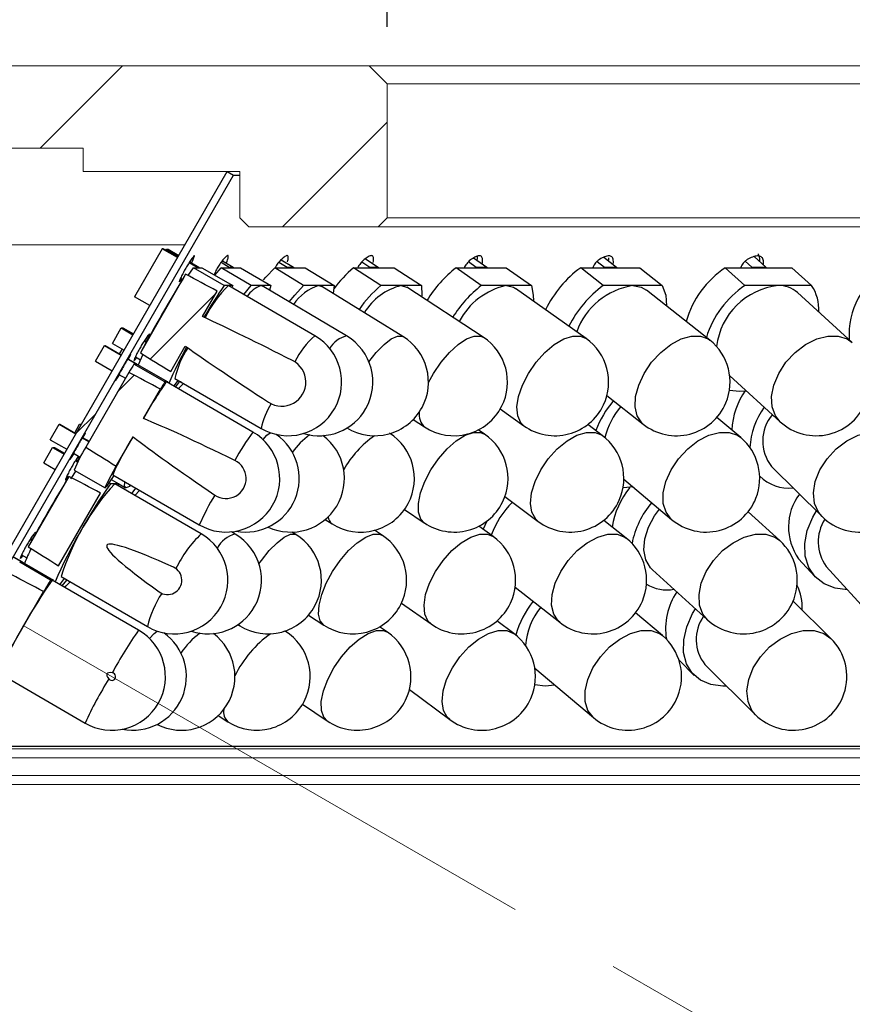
# Model space of a CAD drawing. Header units: millimetres. Extents: x -201 to 202, y 143 to 428.
# Tile 6 of 19: x 61 to 73, y 314 to 328. Entities that reach past the tile are written whole.
import ezdxf

# ---------------------------------------------------------------- set-up
doc = ezdxf.new("R2010")
doc.units = ezdxf.units.MM
doc.header["$LTSCALE"] = 0.25
doc.linetypes.add('CENTER', pattern=[50.8, 31.75, -6.35, 6.35, -6.35])
for name, color, linetype, lineweight in [('BASE', 7, 'Continuous', 20), ('CENTER', 1, 'CENTER', 9), ('COVER', 7, 'Continuous', 20), ('DIMENSION', 6, 'Continuous', 9)]:
    doc.layers.add(name, color=color, linetype=linetype, lineweight=lineweight)
doc.layers.add('PCB ASSY', color=7, linetype='Continuous')
doc.styles.add('VS Standard', font='msgothic.ttc', dxfattribs={"height": 3})
doc.dimstyles.new('VS Standard x0.5', dxfattribs={"dimtxt": 3, "dimasz": 3, "dimexe": 0.5, "dimexo": 0.8, "dimgap": 0.5, "dimtad": 3, "dimlfac": 2, "dimrnd": 0.0001, "dimzin": 9, "dimdsep": 46, "dimtxsty": 'VS Standard', "dimcen": 0, "dimaunit": 1, "dimadec": 0, "dimazin": 2, "dimtfac": 1, "dimtmove": 0, "dimatfit": 3, "dimfxl": 1, "dimtolj": 1, "dimtzin": 0, "dimarcsym": 0})
pattern_1 = [(45, (-141.3893, 164.1277), (-2.245064, 2.245064), [])]

# ---------------------------------------------------------------- blocks, each defined once
blk = doc.blocks.new('*D324')
at = {"layer": 'Defpoints', "color": 0}
for p in [(115.067, 346.794), (55.067, 327.22), (115.067, 327.22)]:
    blk.add_point(p, dxfattribs=at)
at = {"layer": 'DIMENSION', "color": 0, "lineweight": -2}
for p, q in [((55.067, 328.02), (55.067, 347.294)), ((115.067, 328.02), (115.067, 347.294)), ((58.067, 346.794), (112.067, 346.794))]:
    blk.add_line(p, q, dxfattribs=at)
at = {"layer": 'DIMENSION', "color": 0}
for points in [[(58.067, 347.294), (58.067, 346.294), (55.067, 346.794)], [(112.067, 346.294), (112.067, 347.294), (115.067, 346.794)]]:
    blk.add_solid(points, dxfattribs=at)
at = {"layer": 'DIMENSION', "color": 0, "insert": (85.067, 349.039), "char_height": 3, "attachment_point": 5, "style": 'VS Standard'}
blk.add_mtext('\\A1;φ\\A1;120', dxfattribs=at)
blk = doc.blocks.new('*D325')
at = {"layer": 'Defpoints', "color": 0}
for p in [(104.067, 337.375), (66.067, 327.22), (104.067, 327.22)]:
    blk.add_point(p, dxfattribs=at)
at = {"layer": 'DIMENSION', "color": 0, "lineweight": -2}
for p, q in [((66.067, 328.02), (66.067, 337.875)), ((104.067, 328.02), (104.067, 337.875)), ((69.067, 337.375), (101.067, 337.375))]:
    blk.add_line(p, q, dxfattribs=at)
at = {"layer": 'DIMENSION', "color": 0}
for points in [[(69.067, 337.875), (69.067, 336.875), (66.067, 337.375)], [(101.067, 336.875), (101.067, 337.875), (104.067, 337.375)]]:
    blk.add_solid(points, dxfattribs=at)
at = {"layer": 'DIMENSION', "color": 0, "insert": (85.067, 339.619), "char_height": 3, "attachment_point": 5, "style": 'VS Standard'}
blk.add_mtext('\\A1;φ\\A1;76', dxfattribs=at)
blk = doc.blocks.new('*D326')
at = {"layer": 'Defpoints', "color": 0}
for p in [(60.985, 319.642), (59.992, 317.42), (110.142, 317.42), (91.158, 307.833), (93.307, 300.97)]:
    blk.add_point(p, dxfattribs=at)
at = {"layer": 'DIMENSION', "color": 0, "lineweight": -2}
blk.add_arc((64.83, 317.42), 28.02, 336.1242, 353.8626, dxfattribs=at)
at = {"layer": 'DIMENSION', "color": 0}
for points in [[(93.188, 314.398), (92.19, 314.451), (92.849, 317.42)], [(90.006, 306.306), (90.897, 305.853), (89.092, 303.405)]]:
    blk.add_solid(points, dxfattribs=at)
at = {"layer": 'DIMENSION', "color": 0, "insert": (89.911, 310.697), "char_height": 3, "attachment_point": 5, "rotation": 74.9934, "style": 'VS Standard'}
blk.add_mtext('\\A1;30%%d', dxfattribs=at)
blk = doc.blocks.new('*D327')
at = {"layer": 'Defpoints', "color": 0}
for p in [(60.117, 317.545), (110.017, 317.545), (110.017, 296.291)]:
    blk.add_point(p, dxfattribs=at)
at = {"layer": 'DIMENSION', "color": 0, "lineweight": -2}
for p, q in [((60.117, 316.745), (60.117, 295.791)), ((110.017, 316.745), (110.017, 295.791)), ((63.117, 296.291), (107.017, 296.291))]:
    blk.add_line(p, q, dxfattribs=at)
at = {"layer": 'DIMENSION', "color": 0}
for points in [[(63.117, 296.791), (63.117, 295.791), (60.117, 296.291)], [(107.017, 295.791), (107.017, 296.791), (110.017, 296.291)]]:
    blk.add_solid(points, dxfattribs=at)
at = {"layer": 'DIMENSION', "color": 0, "insert": (85.067, 298.534), "char_height": 3, "attachment_point": 5, "style": 'VS Standard'}
blk.add_mtext('\\A1;φ\\A1;99.8', dxfattribs=at)
blk = doc.blocks.new('*D328')
at = {"layer": 'Defpoints', "color": 0}
for p in [(58.267, 317.67), (111.867, 317.67), (111.867, 286.714)]:
    blk.add_point(p, dxfattribs=at)
at = {"layer": 'DIMENSION', "color": 0, "lineweight": -2}
for p, q in [((58.267, 316.87), (58.267, 286.214)), ((111.867, 316.87), (111.867, 286.214)), ((61.267, 286.714), (108.867, 286.714))]:
    blk.add_line(p, q, dxfattribs=at)
at = {"layer": 'DIMENSION', "color": 0}
for points in [[(61.267, 287.214), (61.267, 286.214), (58.267, 286.714)], [(108.867, 286.214), (108.867, 287.214), (111.867, 286.714)]]:
    blk.add_solid(points, dxfattribs=at)
at = {"layer": 'DIMENSION', "color": 0, "insert": (85.067, 288.959), "char_height": 3, "attachment_point": 5, "style": 'VS Standard'}
blk.add_mtext('\\A1;φ\\A1;107.2', dxfattribs=at)

msp = doc.modelspace()

# ---------------------------------------------------------------- hatches: boundary and pattern name
at = {"layer": 'BASE'}
h = msp.add_hatch(dxfattribs=at)
h.set_pattern_fill('ANSI31', color=256, style=0)
h.set_pattern_definition(pattern_1)
h.paths.add_polyline_path([(55.3166, 327.4703), (55.0666, 327.2203), (55.0666, 326.1603), (55.1916, 326.0353), (56.0666, 326.0353), (56.0666, 324.9703), (56.9666, 324.9703), (56.9666, 326.7203), (58.1666, 326.7203), (58.1666, 324.9703), (60.0666, 324.9703), (60.0666, 326.3203), (61.8166, 326.3203), (61.8166, 325.9953), (64.0066, 325.9953), (64.0066, 325.3453), (64.1316, 325.2203), (65.9416, 325.2203), (66.0666, 325.3453), (66.0666, 327.2203), (65.8166, 327.4703)], flags=0)
at = {"layer": 'PCB ASSY'}
h = msp.add_hatch(dxfattribs=at)
h.set_pattern_fill('ANSI31', color=256, style=0)
h.set_pattern_definition(pattern_1)
h.paths.add_polyline_path([(63.83, 325.9953), (59.2166, 318.0047), (59.3032, 317.9547), (63.9166, 325.9453)], flags=0)
h = msp.add_hatch(dxfattribs=at)
h.set_pattern_fill('ANSI31', color=256, style=0)
h.set_pattern_definition(pattern_1)
edge = h.paths.add_edge_path(flags=0)
edge.add_ellipse((85.0666, 311.2229), major_axis=(-29.4131, 16.9908), ratio=0.0283356, start_angle=1.42037, end_angle=1.4849)
edge.add_line((63.0397, 323.1966), (63.244, 323.5504))
edge.add_ellipse((85.0666, 311.2229), major_axis=(-22.9193, 13.2396), ratio=0.0283356, start_angle=0.55136, end_angle=0.81379)
edge.add_arc((64.5939, 323.0491), 0.3366, 236.75146, 423.22196)
edge.add_ellipse((85.0666, 311.2229), major_axis=(-22.9193, 13.2396), ratio=0.0283356, start_angle=359.18621, end_angle=359.44864)
edge.add_line((63.4853, 323.968), (63.6896, 324.3218))
edge.add_ellipse((85.0666, 311.2229), major_axis=(-29.4131, 16.9908), ratio=0.0283356, start_angle=358.5151, end_angle=358.57963)
edge.add_line((63.2486, 324.5582), (62.6145, 323.4606))
h = msp.add_hatch(dxfattribs=at)
h.set_pattern_fill('ANSI31', color=256, style=0)
h.set_pattern_definition(pattern_1)
edge = h.paths.add_edge_path(flags=0)
edge.add_ellipse((85.0666, 309.4254), major_axis=(-29.4131, 16.9908), ratio=0.0283356, start_angle=1.30629, end_angle=1.36938)
edge.add_line((62.2746, 321.8746), (62.5121, 322.2857))
edge.add_ellipse((85.0666, 309.4254), major_axis=(-22.9193, 13.2396), ratio=0.0283356, start_angle=0.32196, end_angle=0.65187)
edge.add_arc((63.8149, 321.7016), 0.2802, 235.95019, 424.02324)
edge.add_ellipse((85.0666, 309.4254), major_axis=(-22.9193, 13.2396), ratio=0.0283356, start_angle=359.34813, end_angle=359.67804)
edge.add_line((62.658, 322.5384), (62.8955, 322.9495))
edge.add_ellipse((85.0666, 309.4254), major_axis=(-29.4131, 16.9908), ratio=0.0283356, start_angle=358.63062, end_angle=358.69371)
edge.add_line((62.4537, 323.1848), (61.8501, 322.1397))

# ---------------------------------------------------------------- linework, layer by layer
at = {"layer": 'BASE'}
for p, q in [((65.8166, 327.4703), (55.3166, 327.4703)), ((65.8166, 327.4703), (66.0666, 327.2203)), ((65.8166, 327.4703), (104.3166, 327.4703)), ((104.0666, 327.2203), (66.0666, 327.2203)), ((66.0666, 325.3453), (66.0666, 327.2203)), ((60.0666, 326.3203), (61.8166, 326.3203)), ((61.8166, 326.3203), (61.8166, 325.9953)), ((61.8166, 325.9953), (64.0066, 325.9953)), ((64.0066, 325.9953), (64.0066, 325.3453)), ((64.1316, 325.2203), (64.0066, 325.3453)), ((66.0666, 325.3453), (65.9416, 325.2203)), ((66.0666, 325.3453), (104.0666, 325.3453)), ((64.1316, 325.2203), (65.9416, 325.2203)), ((104.1916, 325.2203), (65.9416, 325.2203)), ((63.2382, 324.9703), (60.0666, 324.9703))]:
    msp.add_line(p, q, dxfattribs=at)
at = {"layer": 'CENTER'}
msp.add_line((60.9846, 319.6415), (93.3074, 300.9699), dxfattribs=at)
at = {"layer": 'COVER'}
for p, q in [((59.9916, 317.9203), (110.1416, 317.9203)), ((110.0166, 317.7953), (60.1166, 317.7953)), ((110.1416, 317.4203), (59.9916, 317.4203)), ((60.1166, 317.5453), (110.0166, 317.5453))]:
    msp.add_line(p, q, dxfattribs=at)
at = {"layer": 'PCB ASSY'}
for p, q in [((59.2166, 318.0047), (63.83, 325.9953)), ((63.83, 325.9953), (63.9166, 325.9453)), ((59.3032, 317.9547), (63.9166, 325.9453)), ((63.9166, 325.9453), (64.0066, 325.9453)), ((62.9213, 324.9129), (62.534, 324.2417)), ((63.1341, 324.79), (62.9213, 324.9129)), ((62.9352, 324.9129), (62.9213, 324.9129)), ((63.1375, 324.796), (62.9352, 324.9129)), ((62.9705, 324.8925), (62.979, 324.9073)), ((62.979, 324.9073), (63.1459, 324.8105)), ((62.979, 324.9073), (63.0035, 324.9073)), ((63.0035, 324.9073), (63.152, 324.8211)), ((63.2991, 324.7216), (63.4099, 324.6573)), ((63.3059, 324.7319), (63.4344, 324.6573)), ((63.3306, 324.7175), (63.347, 324.7508)), ((63.744, 324.7244), (63.8572, 324.6573)), ((63.7623, 324.7473), (63.914, 324.6573)), ((64.5535, 324.7276), (64.6674, 324.6573)), ((64.5872, 324.7611), (64.7555, 324.6573)), ((65.7145, 324.7307), (65.8266, 324.6573)), ((65.7648, 324.7749), (65.9445, 324.6573)), ((67.2072, 324.7339), (67.3151, 324.6573)), ((67.2777, 324.7873), (67.4607, 324.6573)), ((67.3308, 324.7635), (67.3309, 324.8106)), ((69.0057, 324.7376), (69.1072, 324.6573)), ((69.1016, 324.797), (69.2781, 324.6573)), ((69.1696, 324.7532), (69.1678, 324.7875)), ((71.0794, 324.742), (71.1724, 324.6573)), ((71.2048, 324.8038), (71.3657, 324.6573)), ((63.2829, 324.5399), (63.3581, 324.6487)), ((63.789, 324.3987), (63.3581, 324.6487)), ((63.3581, 324.6487), (63.405, 324.6487)), ((63.405, 324.6487), (63.4099, 324.6573)), ((63.405, 324.6487), (63.4295, 324.6487)), ((63.4099, 324.6573), (63.4344, 324.6573)), ((63.4344, 324.6573), (63.4295, 324.6487)), ((63.4295, 324.6487), (63.4763, 324.6487)), ((63.4763, 324.6487), (63.9073, 324.3987)), ((63.6566, 324.5441), (63.7438, 324.6487)), ((64.1655, 324.3987), (63.7438, 324.6487)), ((63.7438, 324.6487), (63.8524, 324.6487)), ((63.8524, 324.6487), (63.8572, 324.6573)), ((63.8524, 324.6487), (63.9091, 324.6487)), ((63.8572, 324.6573), (63.914, 324.6573)), ((63.914, 324.6573), (63.9091, 324.6487)), ((63.9091, 324.6487), (64.0177, 324.6487)), ((64.0177, 324.6487), (64.4394, 324.3987)), ((64.8995, 324.3987), (64.4943, 324.6487)), ((64.4943, 324.6487), (64.6627, 324.6487)), ((64.6627, 324.6487), (64.6674, 324.6573)), ((64.6627, 324.6487), (64.7508, 324.6487)), ((64.6674, 324.6573), (64.7555, 324.6573)), ((64.7555, 324.6573), (64.7508, 324.6487)), ((64.7508, 324.6487), (64.9193, 324.6487)), ((64.9193, 324.6487), (65.3245, 324.3987)), ((65.9787, 324.3987), (65.5968, 324.6487)), ((65.5968, 324.6487), (65.8222, 324.6487)), ((65.8222, 324.6487), (65.8266, 324.6573)), ((65.8222, 324.6487), (65.9401, 324.6487)), ((65.8266, 324.6573), (65.9445, 324.6573)), ((65.9445, 324.6573), (65.9401, 324.6487)), ((65.9401, 324.6487), (66.1655, 324.6487)), ((66.1655, 324.6487), (66.5474, 324.3987)), ((67.3844, 324.3987), (67.0324, 324.6487)), ((67.0324, 324.6487), (67.311, 324.6487)), ((67.311, 324.6487), (67.3151, 324.6573)), ((67.311, 324.6487), (67.4566, 324.6487)), ((67.3151, 324.6573), (67.4607, 324.6573)), ((67.4607, 324.6573), (67.4566, 324.6487)), ((67.4566, 324.6487), (67.7352, 324.6487)), ((67.7352, 324.6487), (68.0872, 324.3987)), ((69.0927, 324.3987), (68.7766, 324.6487)), ((68.7766, 324.6487), (69.1036, 324.6487)), ((69.1036, 324.6487), (69.1072, 324.6573)), ((69.1036, 324.6487), (69.2745, 324.6487)), ((69.1072, 324.6573), (69.2781, 324.6573)), ((69.2781, 324.6573), (69.2745, 324.6487)), ((69.2745, 324.6487), (69.6014, 324.6487)), ((69.6014, 324.6487), (69.9174, 324.3987)), ((71.0743, 324.3987), (70.7996, 324.6487)), ((70.7996, 324.6487), (71.1693, 324.6487)), ((71.1693, 324.6487), (71.1724, 324.6573)), ((71.1693, 324.6487), (71.3625, 324.6487)), ((71.1724, 324.6573), (71.3657, 324.6573)), ((71.3657, 324.6573), (71.3625, 324.6487)), ((71.3625, 324.6487), (71.7322, 324.6487)), ((71.7322, 324.6487), (72.0069, 324.3987)), ((63.2486, 324.5582), (62.6145, 323.4606)), ((63.1779, 324.5032), (63.2055, 324.4873)), ((63.4853, 323.968), (63.6896, 324.3218)), ((63.8481, 324.3987), (63.789, 324.3987)), ((63.8481, 324.3987), (63.8513, 324.3979)), ((63.9073, 324.3987), (63.8481, 324.3987)), ((65.0579, 323.6979), (63.8513, 324.3979)), ((63.9073, 324.3987), (63.8956, 324.3722)), ((64.0633, 324.2749), (64.1655, 324.3987)), ((64.3024, 324.3987), (64.1655, 324.3987)), ((64.3024, 324.3987), (64.3197, 324.3943)), ((64.4394, 324.3987), (64.3024, 324.3987)), ((65.5005, 323.6943), (64.3197, 324.3943)), ((64.4394, 324.3987), (64.4218, 324.3338)), ((65.112, 324.3987), (64.8995, 324.3987)), ((65.112, 324.3987), (65.1548, 324.3874)), ((65.3245, 324.3987), (65.112, 324.3987)), ((66.2896, 323.6874), (65.1548, 324.3874)), ((65.3245, 324.3987), (65.3115, 324.2908)), ((66.263, 324.3987), (65.9787, 324.3987)), ((66.5474, 324.3987), (66.263, 324.3987)), ((67.4124, 323.6766), (66.3431, 324.3766)), ((67.7358, 324.3987), (67.3844, 324.3987)), ((68.0872, 324.3987), (67.7358, 324.3987)), ((68.8508, 323.6606), (67.8653, 324.3606)), ((69.5051, 324.3987), (69.0927, 324.3987)), ((69.9174, 324.3987), (69.5051, 324.3987)), ((70.5816, 323.6373), (69.6967, 324.3373)), ((71.5406, 324.3987), (71.0743, 324.3987)), ((72.0069, 324.3987), (71.5406, 324.3987)), ((62.7466, 324.1189), (62.534, 324.2417)), ((72.5767, 323.6038), (71.8075, 324.3038)), ((62.2227, 323.591), (62.3471, 323.8075)), ((62.3471, 323.8075), (62.5117, 323.712)), ((62.3471, 323.8075), (62.3716, 323.8075)), ((62.3716, 323.8075), (62.5178, 323.7226)), ((62.6671, 323.6218), (62.6946, 323.6058)), ((62.6739, 323.6321), (62.7006, 323.6166)), ((62.6987, 323.6177), (62.7151, 323.6509)), ((61.9883, 323.3433), (62.1132, 323.5598)), ((62.1132, 323.5598), (62.3461, 323.4253)), ((62.1132, 323.5598), (62.1214, 323.5598)), ((62.1214, 323.5598), (62.3482, 323.4288)), ((62.2227, 323.591), (62.3868, 323.4957)), ((62.3245, 323.4425), (62.3628, 323.5097)), ((63.0397, 323.1966), (63.244, 323.5504)), ((61.9883, 323.3433), (62.2211, 323.2088)), ((62.439, 323.3716), (62.546, 323.3098)), ((62.4408, 323.3753), (62.5542, 323.3098)), ((62.546, 323.4034), (62.6172, 323.3621)), ((62.9581, 323.0511), (62.5254, 323.3011)), ((62.5254, 323.3011), (62.541, 323.3011)), ((62.541, 323.3011), (62.546, 323.3098)), ((62.541, 323.3011), (62.5492, 323.3011)), ((62.546, 323.3098), (62.5542, 323.3098)), ((62.5542, 323.3098), (62.5492, 323.3011)), ((62.5492, 323.3011), (62.5648, 323.3011)), ((62.5648, 323.3011), (62.9976, 323.0511)), ((62.4537, 323.1848), (61.8501, 322.1397)), ((62.3133, 323.1556), (62.4059, 323.102)), ((63.0986, 323.1004), (64.3052, 322.4004)), ((63.163, 323.0511), (63.1368, 323.0664)), ((70.8611, 323.1369), (71.5671, 322.4945)), ((62.658, 322.5384), (62.8955, 322.9495)), ((62.9779, 323.0511), (62.9581, 323.0511)), ((62.9976, 323.0511), (62.9779, 323.0511)), ((64.19, 322.351), (62.9782, 323.051)), ((63.1058, 322.9773), (63.163, 323.0511)), ((63.1835, 323.0511), (63.163, 323.0511)), ((69.143, 322.8628), (69.651, 322.4609)), ((67.6506, 322.6732), (67.9822, 322.4377)), ((66.4325, 322.5253), (66.5908, 322.4216)), ((71.0152, 322.2746), (70.6816, 322.5563)), ((61.3536, 322.2434), (61.4786, 322.4599)), ((61.4786, 322.4599), (61.7112, 322.3256)), ((61.4786, 322.4599), (61.4867, 322.4599)), ((61.4867, 322.4599), (61.7133, 322.3291)), ((61.696, 322.3391), (61.7648, 322.4599)), ((61.7648, 322.4599), (61.7827, 322.4495)), ((61.7648, 322.4599), (61.7888, 322.4599)), ((67.4316, 322.3218), (67.3436, 322.3817)), ((69.0788, 322.3025), (68.8744, 322.4552)), ((61.3536, 322.2434), (61.5862, 322.1091)), ((61.8043, 322.2718), (61.8958, 322.2189)), ((61.8062, 322.2754), (61.8979, 322.2225)), ((62.2746, 321.8746), (62.5121, 322.2857)), ((61.2623, 321.9195), (61.3867, 322.136)), ((61.3867, 322.136), (61.5478, 322.0426)), ((61.3867, 322.136), (61.4112, 322.136)), ((61.4112, 322.136), (61.554, 322.0532)), ((61.6786, 322.0557), (61.7747, 322.0002)), ((61.7383, 321.9463), (61.7547, 321.9795)), ((61.7547, 321.9795), (61.766, 322.0053)), ((61.2623, 321.9195), (61.423, 321.8263)), ((61.7067, 321.9504), (61.739, 321.9317)), ((61.7135, 321.9606), (61.7446, 321.9426)), ((71.4471, 321.8689), (72.1533, 321.1689)), ((61.6154, 321.7311), (61.0468, 320.7466)), ((61.5856, 321.732), (61.6081, 321.7189)), ((61.6889, 321.8182), (62.1216, 321.5682)), ((62.2084, 321.6892), (62.315, 321.6274)), ((62.2279, 321.7522), (63.4397, 321.0522)), ((69.3799, 321.6923), (70.0474, 321.1286)), ((71.2805, 321.7348), (71.2975, 321.718)), ((62.1967, 321.6274), (62.176, 321.6394)), ((62.2558, 321.6274), (62.1967, 321.6274)), ((62.2558, 321.6274), (62.259, 321.6266)), ((62.315, 321.6274), (62.2558, 321.6274)), ((63.4656, 320.9266), (62.259, 321.6266)), ((62.315, 321.6274), (62.3033, 321.6009)), ((62.3137, 321.6244), (62.4051, 321.5709)), ((61.4705, 320.4801), (62.058, 321.4972)), ((62.5394, 321.4639), (62.6044, 321.5347)), ((67.7158, 321.4483), (68.1812, 321.1007)), ((66.3117, 321.2694), (66.5882, 321.0814)), ((71.5616, 320.8325), (71.1189, 321.2355)), ((65.2025, 321.1282), (65.2973, 321.0681)), ((67.5502, 320.8893), (67.3487, 321.0325)), ((67.4103, 320.9887), (67.4687, 321.1083)), ((69.4138, 320.8661), (69.0982, 321.1157)), ((63.9423, 320.923), (63.888, 320.9552)), ((64.7921, 320.9162), (64.7344, 320.9518)), ((66.0013, 320.9053), (65.892, 320.9769)), ((61.0748, 320.8505), (61.0971, 320.8376)), ((61.0816, 320.8608), (61.1031, 320.8483)), ((60.8398, 320.6003), (60.9469, 320.5385)), ((60.8417, 320.604), (60.955, 320.5385)), ((60.9537, 320.6321), (61.0249, 320.5908)), ((61.359, 320.2799), (60.9262, 320.5299)), ((60.9262, 320.5299), (60.9419, 320.5299)), ((60.9419, 320.5299), (60.9469, 320.5385)), ((60.9419, 320.5299), (60.95, 320.5299)), ((60.9469, 320.5385), (60.955, 320.5385)), ((60.955, 320.5385), (60.95, 320.5299)), ((60.95, 320.5299), (60.9657, 320.5299)), ((60.9657, 320.5299), (61.3985, 320.2799)), ((71.8258, 320.5782), (72.0544, 320.3282)), ((72.2112, 320.4717), (72.8515, 319.7717)), ((61.5063, 320.3291), (62.7129, 319.6291)), ((69.7829, 320.4232), (70.552, 319.7232)), ((61.3787, 320.2799), (61.359, 320.2799)), ((61.3985, 320.2799), (61.3787, 320.2799)), ((62.5909, 319.5798), (61.3791, 320.2798)), ((61.521, 320.1978), (61.5843, 320.2799)), ((61.5843, 320.2799), (61.5486, 320.3007)), ((61.5912, 320.2799), (61.5843, 320.2799)), ((67.8599, 320.1827), (68.4832, 319.6896)), ((60.7082, 319.163), (61.261, 320.12)), ((66.2694, 319.9592), (66.6816, 319.6664)), ((72.2773, 319.463), (71.7483, 319.9874)), ((64.9674, 319.7893), (65.1797, 319.6504)), ((69.9215, 319.5033), (69.5441, 319.822)), ((63.9785, 319.6556), (64.0046, 319.6395)), ((66.0729, 319.5506), (65.9617, 319.6261)), ((65.9745, 319.6174), (65.9843, 319.6395)), ((67.842, 319.5312), (67.6044, 319.7087)), ((64.6375, 319.567), (64.6429, 319.5638)), ((64.6429, 319.5638), (64.6377, 319.5671)), ((70.152, 319.1584), (70.3655, 318.9467)), ((70.5151, 319.0977), (71.2213, 318.3977)), ((60.6288, 318.9809), (61.8406, 318.2809)), ((68.1336, 319.0499), (68.9536, 318.3573)), ((66.3795, 318.7513), (66.9444, 318.3294)), ((64.8846, 318.5446), (65.2295, 318.3101)), ((63.702, 318.3842), (63.8399, 318.2969)), ((110.83, 317.9547), (59.3032, 317.9547))]:
    msp.add_line(p, q, dxfattribs=at)
at = {"layer": 'PCB ASSY', "elevation": 0, "flags": 128}
for points in [[(64.3374, 324.4784), (64.3694, 324.5164), (64.4943, 324.6487)], [(64.6965, 324.1709), (64.7747, 324.2664), (64.8995, 324.3987)], [(66.263, 324.3987), (66.3406, 324.3782), (66.3431, 324.3766)], [(66.5474, 324.3987), (66.5515, 324.2664), (66.5492, 324.2417)], [(67.7358, 324.3987), (67.8348, 324.3782), (67.8653, 324.3606)], [(68.0872, 324.3987), (68.1133, 324.2664), (68.1134, 324.1844)], [(69.5051, 324.3987), (69.624, 324.3782), (69.6967, 324.3373)], [(69.9174, 324.3987), (69.9653, 324.2664), (69.9768, 324.1158)], [(65.812, 323.3336), (65.9159, 323.4632), (66.0244, 323.5746), (66.1249, 323.653), (66.2109, 323.6935), (66.2771, 323.6935), (66.2896, 323.6874)], [(66.6458, 323.0447), (66.7163, 323.1708), (66.8225, 323.3257), (66.94, 323.4632), (67.0613, 323.5746), (67.1789, 323.653), (67.2854, 323.6935), (67.374, 323.6935), (67.4124, 323.6766)], [(67.9822, 322.4377), (67.9389, 322.48), (67.8952, 322.5757), (67.8843, 322.7011), (67.9068, 322.8484), (67.9614, 323.0084), (68.0445, 323.1708), (68.151, 323.3257), (68.2742, 323.4632), (68.4063, 323.5746), (68.5391, 323.653), (68.6642, 323.6935), (68.7737, 323.6935), (68.8508, 323.6606)], [(69.651, 322.4609), (69.6294, 322.48), (69.5658, 322.5757), (69.5367, 322.7011), (69.5441, 322.8484), (69.5874, 323.0084), (69.6639, 323.1708), (69.7689, 323.3257), (69.8957, 323.4632), (70.0363, 323.5746), (70.182, 323.653), (70.3236, 323.6935), (70.4521, 323.6935), (70.5595, 323.653), (70.5816, 323.6373)], [(71.5671, 322.4945), (71.5016, 322.5757), (71.4549, 322.7011), (71.447, 322.8484), (71.4783, 323.0084), (71.547, 323.1708), (71.6486, 323.3257), (71.7768, 323.4632), (71.9236, 323.5746), (72.0796, 323.653), (72.2352, 323.6935), (72.3806, 323.6935), (72.5065, 323.653), (72.5767, 323.6038)], [(62.5865, 323.2886), (62.6105, 323.3468), (62.6522, 323.4387)], [(63.1429, 323.0747), (63.0842, 322.9979), (63.0797, 322.9924)], [(63.1432, 322.9558), (63.1566, 322.9708), (63.219, 323.0305)], [(71.0966, 322.9226), (70.9974, 322.9156), (70.8571, 322.9319)], [(64.3309, 322.2459), (64.3865, 322.3055), (64.4318, 322.3419)], [(66.5882, 321.0814), (66.54, 321.1324), (66.5067, 321.2281), (66.5049, 321.3536), (66.5348, 321.5009), (66.5946, 321.6608), (66.6805, 321.8233), (66.7871, 321.9782), (66.9077, 322.1156), (67.0347, 322.2271), (67.1602, 322.3055), (67.2762, 322.346), (67.3755, 322.346), (67.4316, 322.3218)], [(68.1812, 321.1007), (68.1467, 321.1324), (68.093, 321.2281), (68.0729, 321.3536), (68.0879, 321.5009), (68.1369, 321.6608), (68.2169, 321.8233), (68.3229, 321.9782), (68.4481, 322.1156), (68.5848, 322.2271), (68.7243, 322.3055), (68.8579, 322.346), (68.9772, 322.346), (69.0747, 322.3055), (69.0788, 322.3025)], [(70.0474, 321.1286), (70.0429, 321.1324), (69.9697, 321.2281), (69.9317, 321.3536), (69.9315, 321.5009), (69.9689, 321.6608), (70.0416, 321.8233), (70.1451, 321.9782), (70.2729, 322.1156), (70.4169, 322.2271), (70.5681, 322.3055), (70.717, 322.346), (70.8542, 322.346), (70.9711, 322.3055), (71.0152, 322.2746)], [(72.1533, 321.1689), (72.1047, 321.2281), (72.0495, 321.3536), (72.034, 321.5009), (72.0591, 321.6608), (72.1234, 321.8233), (72.2227, 321.9782), (72.3508, 322.1156), (72.4997, 322.2271), (72.66, 322.3055), (72.8216, 322.346), (72.9744, 322.346), (73.1088, 322.3055), (73.2093, 322.2343)], [(62.2427, 321.7436), (62.1846, 321.6525), (62.142, 321.5901), (62.1223, 321.5681), (62.1265, 321.5875), (62.1544, 321.6473), (62.2046, 321.7447), (62.2746, 321.8746)], [(61.644, 321.6981), (61.6749, 321.7451), (61.7142, 321.8035)], [(62.4833, 321.6047), (62.4631, 321.5889), (62.4164, 321.5681), (62.3935, 321.5889), (62.3954, 321.6503), (62.3962, 321.655)], [(62.4945, 321.49), (62.4985, 321.4951), (62.5534, 321.5642)], [(69.5098, 321.5826), (69.3735, 321.5681), (69.368, 321.5681)], [(69.7829, 320.4232), (69.7544, 320.4524), (69.6893, 320.5638), (69.6618, 320.7013), (69.6736, 320.8561), (69.724, 321.0186), (69.8098, 321.1786), (69.8781, 321.2715)], [(72.5106, 320.1443), (72.5105, 320.1443), (72.3353, 320.1651), (72.1815, 320.2266), (72.0569, 320.3256), (71.9676, 320.4572), (71.9182, 320.6148), (71.9111, 320.7905), (71.9466, 320.9756), (72.023, 321.1609), (72.0737, 321.2479)], [(64.2743, 320.506), (64.3087, 320.5544), (64.4185, 320.6919), (64.527, 320.8033), (64.6274, 320.8818), (64.7134, 320.9222), (64.7796, 320.9222), (64.7921, 320.9162)], [(65.1797, 319.6504), (65.1304, 319.7087), (65.1074, 319.8044), (65.1148, 319.9298), (65.1521, 320.0771), (65.2169, 320.2371), (65.3052, 320.3996), (65.4114, 320.5544), (65.5289, 320.6919), (65.6503, 320.8033), (65.7679, 320.8818), (65.8743, 320.9222), (65.9629, 320.9222), (66.0013, 320.9053)], [(66.6816, 319.6664), (66.6384, 319.7087), (66.5947, 319.8044), (66.5838, 319.9298), (66.6063, 320.0771), (66.6608, 320.2371), (66.7439, 320.3996), (66.8504, 320.5544), (66.9736, 320.6919), (67.1058, 320.8033), (67.2385, 320.8818), (67.3636, 320.9222), (67.4731, 320.9222), (67.5502, 320.8893)], [(68.4832, 319.6896), (68.4617, 319.7087), (68.398, 319.8044), (68.369, 319.9298), (68.3763, 320.0771), (68.4196, 320.2371), (68.4962, 320.3996), (68.6011, 320.5544), (68.7279, 320.6919), (68.8686, 320.8033), (69.0142, 320.8818), (69.1558, 320.9222), (69.2843, 320.9222), (69.3917, 320.8818), (69.4138, 320.8661)], [(70.552, 319.7232), (70.4865, 319.8044), (70.4399, 319.9298), (70.4319, 320.0771), (70.4633, 320.2371), (70.5319, 320.3996), (70.6335, 320.5544), (70.7618, 320.6919), (70.9085, 320.8033), (71.0646, 320.8818), (71.2202, 320.9222), (71.3655, 320.9222), (71.4915, 320.8818), (71.5616, 320.8325)], [(61.5506, 320.3034), (61.4919, 320.2266), (61.4852, 320.2185)], [(61.5577, 320.1766), (61.578, 320.1995), (61.6346, 320.2547)], [(67.8784, 320.1681), (67.8673, 320.1651), (67.857, 320.1626)], [(70.8167, 318.7987), (70.7628, 318.7968), (70.596, 318.8176), (70.4515, 318.8791), (70.3366, 318.978), (70.2571, 319.1096), (70.2168, 319.2672), (70.2178, 319.443), (70.26, 319.6281), (70.3414, 319.8133), (70.3803, 319.8795)], [(64.0046, 319.6395), (63.9927, 319.6487), (63.9836, 319.6591)], [(62.743, 319.4637), (62.8079, 319.5342), (62.8483, 319.5676)], [(65.2295, 318.3101), (65.1813, 318.3612), (65.1479, 318.4569), (65.1462, 318.5823), (65.1761, 318.7296), (65.2359, 318.8895), (65.3218, 319.052), (65.4284, 319.2069), (65.549, 319.3444), (65.676, 319.4558), (65.8015, 319.5342), (65.9175, 319.5747), (66.0168, 319.5747), (66.0729, 319.5506)], [(66.9444, 318.3294), (66.9099, 318.3612), (66.8561, 318.4569), (66.8361, 318.5823), (66.8511, 318.7296), (66.9001, 318.8895), (66.9801, 319.052), (67.0861, 319.2069), (67.2113, 319.3444), (67.348, 319.4558), (67.4875, 319.5342), (67.6211, 319.5747), (67.7404, 319.5747), (67.8378, 319.5342), (67.842, 319.5312)], [(68.9536, 318.3573), (68.9492, 318.3612), (68.8759, 318.4569), (68.838, 318.5823), (68.8377, 318.7296), (68.8751, 318.8895), (68.9479, 319.052), (69.0514, 319.2069), (69.1792, 319.3444), (69.3232, 319.4558), (69.4744, 319.5342), (69.6233, 319.5747), (69.7605, 319.5747), (69.8774, 319.5342), (69.9215, 319.5033)], [(71.2213, 318.3977), (71.1728, 318.4569), (71.1176, 318.5823), (71.102, 318.7296), (71.1272, 318.8895), (71.1914, 319.052), (71.2907, 319.2069), (71.4188, 319.3444), (71.5677, 319.4558), (71.728, 319.5342), (71.8896, 319.5747), (72.0424, 319.5747), (72.1768, 319.5342), (72.2773, 319.463)], [(68.4161, 318.8113), (68.2797, 318.7968), (68.1345, 318.8168)]]:
    msp.add_lwpolyline(points, dxfattribs=at)
at = {"layer": 'PCB ASSY'}
for centre, radius, start, end in [((66.8778, 323.1711), 1.9556, 130.92392, 142.74394), ((68.1269, 323.259), 1.7689, 128.22487, 148.14946), ((69.7005, 323.3769), 1.5719, 125.9944, 154.16139), ((71.5448, 323.5307), 1.3435, 123.68795, 164.1469), ((73.6144, 323.7139), 1.0834, 120.36966, 183.73414), ((88.0767, 309.4841), 29.0459, 148.73631, 151.23711), ((69.6728, 320.2754), 7.1848, 144.97776, 149.15518), ((64.969, 323.2364), 1.6147, 133.96217, 153.72743), ((64.4454, 324.015), 0.4095, 110.43838, 145.24754), ((65.306, 323.7667), 0.661, 107.06238, 146.14187), ((67.278, 322.9028), 1.9814, 130.97856, 144.02194), ((66.4637, 323.5881), 0.835, 103.90101, 148.79844), ((68.4768, 323.0114), 1.7657, 128.21664, 147.64495), ((67.9397, 323.4441), 0.9761, 102.05653, 152.33006), ((70.0175, 323.1259), 1.5733, 126.00349, 153.37761), ((69.655, 323.4168), 0.9933, 98.67937, 160.20007), ((71.8243, 323.276), 1.3502, 123.74738, 162.82552), ((71.6409, 323.4341), 0.9697, 95.934, 173.34718), ((71.5561, 324.0193), 0.3797, 48.5372, 92.3405), ((71.5292, 324.0726), 0.5784, 355.97978, 34.31713), ((65.7099, 322.9085), 1.0238, 129.55515, 155.60792), ((64.6815, 323.0491), 0.75, 330.11961, 59.8801), ((65.5809, 323.3402), 0.3631, 102.79201, 150.33586), ((65.118, 323.0491), 0.75, 330.65234, 59.33897), ((65.8958, 323.0491), 0.75, 331.61563, 58.33001), ((67.0016, 323.0491), 0.75, 333.01583, 56.78921), ((68.4165, 323.0491), 0.75, 334.85946, 54.61451), ((70.1163, 323.0491), 0.75, 337.15006, 51.65466), ((67.3507, 321.2247), 4.6975, 150.50155, 157.39491), ((64.2773, 322.8551), 1.204, 146.09151, 168.24224), ((64.5939, 323.0491), 0.3366, 236.75146, 63.22196), ((72.9262, 316.8197), 12.2551, 148.07014, 148.70899), ((67.1896, 320.0676), 5.1614, 144.68669, 151.39938), ((73.0153, 316.7822), 11.851, 148.06345, 148.64089), ((71.9244, 322.3358), 1.0334, 144.54028, 177.61515), ((70.307, 321.8791), 1.4074, 139.64483, 159.57345), ((72.0719, 323.0491), 0.75, 227.69522, 339.88388), ((65.3681, 322.1791), 1.0857, 148.39744, 168.23799), ((64.6815, 323.0491), 0.75, 239.8801, 330.11961), ((65.118, 323.0491), 0.75, 253.08375, 330.65234), ((65.8958, 323.0491), 0.75, 238.33001, 331.61563), ((67.0016, 323.0491), 0.75, 236.78921, 333.01583), ((68.4165, 323.0491), 0.75, 234.61451, 334.85946), ((70.1114, 322.0323), 1.0249, 138.82983, 166.39106), ((70.1163, 323.0491), 0.75, 231.65466, 337.15006), ((72.1825, 322.0842), 1.0396, 143.81363, 177.25448), ((66.7531, 322.5952), 0.2377, 171.44681, 226.91699), ((71.8973, 322.2251), 0.574, 139.99546, 218.35057), ((66.3347, 319.9076), 4.502, 148.1137, 155.81232), ((66.6211, 320.5285), 3.0384, 143.14184, 152.03159), ((64.0875, 321.7016), 0.75, 259.52851, 55.25267), ((63.8149, 321.7016), 0.75, 330.01329, 59.98671), ((64.7191, 321.7016), 0.75, 245.09902, 53.04402), ((65.6783, 321.3865), 1.1583, 126.99077, 143.9513), ((66.7433, 321.0894), 1.4794, 125.14622, 150.23903), ((65.6988, 321.7016), 0.75, 332.26068, 57.63147), ((67.0099, 321.7016), 0.75, 333.88188, 55.78924), ((68.63, 321.7016), 0.75, 335.9489, 53.24448), ((70.5313, 321.7016), 0.75, 338.46223, 49.81614), ((63.6366, 321.0429), 2.0963, 148.45173, 158.29467), ((63.8149, 321.7016), 0.2802, 235.95019, 64.02324), ((87.4184, 306.1693), 30.1324, 148.90576, 151.06766), ((71.6871, 322.1402), 0.5735, 224.84769, 276.16073), ((68.8182, 316.9754), 8.0922, 144.90988, 156.08584), ((64.84, 319.2699), 3.498, 137.62645, 162.37312), ((70.3665, 320.8399), 1.1642, 140.87414, 170.99771), ((66.7345, 319.5945), 3.6029, 148.63934, 156.13408), ((70.5313, 321.7016), 0.75, 229.81614, 338.46223), ((72.4509, 321.0239), 0.7677, 143.22608, 215.48233), ((72.6813, 321.7016), 0.75, 225.25329, 341.41253), ((63.8149, 321.7016), 0.75, 239.98671, 330.01329), ((65.6988, 321.7016), 0.75, 237.63147, 332.26068), ((67.0099, 321.7016), 0.75, 235.78924, 333.88188), ((68.6578, 320.5083), 1.2018, 134.17326, 160.58631), ((68.63, 321.7016), 0.75, 233.24448, 335.9489), ((70.7173, 320.5554), 1.2456, 139.55527, 169.0418), ((65.3757, 321.1767), 0.134, 185.32889, 234.16456), ((72.6779, 320.815), 0.5794, 146.80258, 216.34292), ((64.6279, 319.7082), 1.6839, 133.65015, 154.19581), ((63.0892, 320.2779), 0.75, 330.11961, 59.8801), ((64.0316, 320.5467), 0.3868, 103.3547, 152.14841), ((63.5598, 320.2779), 0.75, 330.65234, 59.33897), ((64.3983, 320.2779), 0.75, 331.61563, 58.33001), ((65.5905, 320.2779), 0.75, 333.01583, 56.78921), ((67.1159, 320.2779), 0.75, 334.85946, 54.61451), ((68.9485, 320.2779), 0.75, 337.15006, 51.65466), ((71.0568, 320.2779), 0.75, 339.88388, 47.69522), ((63.7844, 319.3875), 3.0103, 153.68741, 158.0218), ((62.9947, 320.2779), 0.201, 234.1388, 65.83462), ((69.7598, 314.5751), 10.1384, 145.75789, 154.24211), ((72.7517, 313.1862), 13.4206, 148.09158, 148.89193), ((69.9859, 320.7116), 0.5684, 239.38688, 279.69007), ((71.2632, 319.9172), 0.6118, 355.01672, 28.02535), ((64.2256, 319.2532), 1.5587, 147.35107, 166.04486), ((70.8952, 319.6001), 0.9314, 146.33803, 189.08977), ((63.0892, 320.2779), 0.75, 239.8801, 330.11961), ((63.5598, 320.2779), 0.75, 251.71754, 330.65234), ((64.3983, 320.2779), 0.75, 238.33001, 331.61563), ((65.5905, 320.2779), 0.75, 236.78921, 333.01583), ((67.1159, 320.2779), 0.75, 234.61451, 334.85946), ((69.1555, 319.1414), 1.3411, 141.10325, 163.95756), ((68.9504, 319.2985), 0.9484, 140.63458, 175.98107), ((68.9485, 320.2779), 0.75, 231.65466, 337.15006), ((71.0568, 320.2779), 0.75, 227.69522, 339.88388), ((70.9519, 319.4478), 0.5598, 144.41384, 218.71767), ((67.4477, 316.1626), 5.9385, 144.87024, 151.63498), ((62.5089, 318.9303), 0.75, 258.73061, 54.69329), ((62.2157, 318.9303), 0.75, 330.01329, 59.98671), ((63.188, 318.9303), 0.75, 243.08074, 53.30996), ((64.1983, 318.5594), 1.234, 127.62704, 145.40526), ((65.3518, 318.2473), 1.5752, 125.554, 153.84354), ((64.2414, 318.9303), 0.75, 332.26068, 57.63147), ((65.6512, 318.9303), 0.75, 333.88188, 55.78924), ((67.3932, 318.9303), 0.75, 335.9489, 53.24448), ((69.4375, 318.9303), 0.75, 338.46223, 49.81614), ((71.7493, 318.9303), 0.75, 341.41253, 45.25329), ((62.2157, 318.9303), 0.0539, 216.83194, 83.14148), ((67.2272, 315.7809), 5.9385, 148.33845, 155.10319), ((71.7493, 318.9303), 0.75, 225.25329, 341.41253), ((62.2157, 318.9303), 0.75, 239.98671, 330.01329), ((64.2414, 318.9303), 0.75, 237.63147, 332.26068), ((65.6512, 318.9303), 0.75, 235.78924, 333.88188), ((67.3932, 318.9303), 0.75, 233.24448, 335.9489), ((69.4375, 318.9303), 0.75, 229.81614, 338.46223), ((63.9687, 318.4375), 0.1907, 169.80521, 227.508)]:
    msp.add_arc(centre, radius, start, end, dxfattribs=at)
for centre, major_axis, start_param, end_param in [((85.0666, 311.2229), (-29.4131, 16.9908), 5.5422384, 5.564323), ((85.0666, 311.2229), (-22.9193, 13.2396), 5.8185101, 5.9557847), ((85.0666, 311.2229), (-22.9193, 13.2396), 0.3274006, 0.4646752), ((85.0666, 311.2229), (-29.4131, 16.9908), 0.7188623, 0.7409469), ((85.0666, 309.4254), (-29.4131, 16.9908), 5.5823998, 5.6055567), ((85.0666, 309.4254), (-22.9193, 13.2396), 5.9013532, 6.0874133), ((85.0666, 309.4254), (-22.9193, 13.2396), 0.195772, 0.3818321), ((85.0666, 309.4254), (-29.4131, 16.9908), 0.6776286, 0.7007855), ((85.0666, 307.5279), (-29.4131, 16.9908), 5.626863, 5.6513881), ((85.0666, 307.5279), (-22.9193, 13.2396), 6.0132792, 6.5530914), ((85.0666, 307.5279), (-29.4131, 16.9908), 0.6317972, 0.6563223), ((85.0666, 305.7303), (-29.4131, 16.9908), 5.6716159, 5.6977536), ((85.0666, 305.7303), (-22.9193, 13.2396), 6.2170258, 6.3493448)]:
    msp.add_ellipse(centre, major_axis=major_axis, ratio=0.0283356, start_param=start_param, end_param=end_param, dxfattribs=at)
for points, knots in [([(63.347, 324.7508), (63.3555, 324.7693), (63.3675, 324.7956), (63.3737, 324.8151), (63.3735, 324.821), (63.3685, 324.8185), (63.3549, 324.8034), (63.3278, 324.7658), (63.2963, 324.7185), (63.2696, 324.6754), (63.251, 324.644), (63.233, 324.6123), (63.2088, 324.5676), (63.1834, 324.5169), (63.1639, 324.4743), (63.1581, 324.4561), (63.1572, 324.4503), (63.1588, 324.4511), (63.1588, 324.4511)], [0, 0, 0, 0, 0.1095102, 0.1559681, 0.1996791, 0.2434127, 0.2899352, 0.3996735, 0.5089755, 0.5557986, 0.5999865, 0.6440973, 0.6907143, 0.7994489, 0.9087933, 0.9554741, 0.9995042, 1, 1, 1, 1]), ([(63.8173, 324.7146), (63.8213, 324.724), (63.8347, 324.756), (63.844, 324.7894), (63.8458, 324.8121), (63.8421, 324.8199), (63.8336, 324.8195), (63.8149, 324.8074), (63.782, 324.7731), (63.7457, 324.7287), (63.7167, 324.6869), (63.6973, 324.656), (63.6795, 324.6243), (63.6606, 324.5869), (63.6517, 324.564), (63.6462, 324.5501)], [0, 0, 0, 0, 0.0558351, 0.1915559, 0.2491357, 0.3033079, 0.3575022, 0.415146, 0.5511081, 0.6865301, 0.7445441, 0.7992966, 0.8539582, 0.9117291, 1, 1, 1, 1]), ([(64.6755, 324.733), (64.6802, 324.7537), (64.6869, 324.7832), (64.684, 324.8082), (64.677, 324.818), (64.665, 324.8197), (64.6414, 324.8106), (64.6026, 324.7799), (64.5612, 324.7385), (64.5298, 324.6983), (64.5117, 324.6718), (64.5025, 324.655), (64.499, 324.6487)], [0, 0, 0, 0, 0.174648, 0.248748, 0.3184601, 0.3881929, 0.462355, 0.637259, 0.8114755, 0.886108, 0.9565485, 1, 1, 1, 1]), ([(65.8731, 324.7234), (65.8763, 324.7451), (65.8808, 324.776), (65.8738, 324.8036), (65.8638, 324.8154), (65.8485, 324.8191), (65.8201, 324.8131), (65.7755, 324.7861), (65.7292, 324.7479), (65.6948, 324.7093), (65.6738, 324.6797), (65.6609, 324.6589), (65.6562, 324.6487), (65.6562, 324.6487)], [0, 0, 0, 0, 0.1700678, 0.2422316, 0.3101206, 0.3780226, 0.4502274, 0.6204905, 0.7900984, 0.8627532, 0.9313295, 0.9998014, 1, 1, 1, 1]), ([(67.4008, 324.7135), (67.4027, 324.7361), (67.4054, 324.7682), (67.3948, 324.7982), (67.382, 324.8119), (67.3637, 324.8178), (67.3307, 324.8148), (67.2806, 324.7916), (67.2293, 324.7568), (67.1922, 324.7201), (67.1698, 324.6913), (67.1545, 324.6669), (67.1485, 324.6526), (67.1468, 324.6487)], [0, 0, 0, 0, 0.1657476, 0.2360865, 0.3022582, 0.3684359, 0.4387964, 0.6046806, 0.769947, 0.8407362, 0.9075525, 0.9742705, 1, 1, 1, 1]), ([(69.2323, 324.7032), (69.2331, 324.7266), (69.2344, 324.7598), (69.2206, 324.7922), (69.2054, 324.8077), (69.1844, 324.8156), (69.1473, 324.8158), (69.092, 324.7964), (69.0359, 324.7651), (68.9962, 324.7304), (68.9724, 324.7026), (68.9545, 324.6748), (68.947, 324.6565), (68.9438, 324.6487)], [0, 0, 0, 0, 0.16168404, 0.23030762, 0.29486611, 0.35942415, 0.42805158, 0.58981516, 0.7510038, 0.82003785, 0.8851969, 0.9502627, 1, 1, 1, 1]), ([(71.3361, 324.6927), (71.3362, 324.7167), (71.3363, 324.7509), (71.3199, 324.7855), (71.3026, 324.8028), (71.2793, 324.8126), (71.2385, 324.8159), (71.1785, 324.8006), (71.118, 324.7729), (71.0758, 324.7404), (71.0504, 324.7136), (71.0314, 324.6835), (71.0192, 324.6611), (71.0171, 324.6495), (71.0169, 324.6487)], [0, 0, 0, 0, 0.1578098, 0.2247986, 0.2878203, 0.3508359, 0.4178124, 0.5756464, 0.732953, 0.8003136, 0.8638911, 0.9273793, 0.9944968, 1, 1, 1, 1]), ([(71.2818, 324.7427), (71.2816, 324.7665), (71.2814, 324.8005), (71.2675, 324.8327), (71.2578, 324.8413), (71.2545, 324.8442)], [0, 0, 0, 0, 0.60680116, 0.86465608, 1, 1, 1, 1]), ([(63.1636, 324.4534), (63.1664, 324.4561), (63.1738, 324.4635), (63.187, 324.4818), (63.1953, 324.4932)], [0, 0, 0, 0, 0.3794933, 1, 1, 1, 1]), ([(62.7151, 323.6509), (62.7235, 323.6694), (62.7356, 323.6958), (62.7418, 323.7153), (62.7416, 323.7211), (62.7366, 323.7186), (62.723, 323.7036), (62.6959, 323.6659), (62.6644, 323.6186), (62.6376, 323.5755), (62.619, 323.5442), (62.601, 323.5125), (62.5768, 323.4678), (62.5515, 323.4171), (62.5319, 323.3745), (62.5262, 323.3562), (62.5252, 323.3505), (62.5269, 323.3513), (62.5269, 323.3513)], [0, 0, 0, 0, 0.109507, 0.1559669, 0.1996814, 0.2434186, 0.2899434, 0.399679, 0.5089868, 0.5558102, 0.5999968, 0.6441052, 0.6907185, 0.7994417, 0.9087954, 0.9554776, 0.9995077, 1, 1, 1, 1]), ([(62.4466, 323.3693), (62.456, 323.3872), (62.4696, 323.4127), (62.4782, 323.4307), (62.4798, 323.4356), (62.4766, 323.432), (62.4655, 323.4155), (62.4412, 323.3762), (62.412, 323.3276), (62.3863, 323.2839), (62.368, 323.2524), (62.3498, 323.2208), (62.3248, 323.1766), (62.2972, 323.1269), (62.2754, 323.0865), (62.2666, 323.0686), (62.265, 323.0639), (62.2682, 323.0673), (62.2795, 323.0838), (62.2975, 323.1119), (62.3157, 323.1418), (62.3213, 323.1509)], [0, 0, 0, 0, 0.0877728, 0.1250121, 0.1600522, 0.1951125, 0.2324088, 0.3203778, 0.4080063, 0.4455418, 0.480962, 0.5163177, 0.5536798, 0.6408223, 0.7284762, 0.7658956, 0.8011894, 0.8364764, 0.8738762, 0.961461, 1, 1, 1, 1]), ([(62.5316, 323.3535), (62.5344, 323.3563), (62.5419, 323.3636), (62.5551, 323.3819), (62.5633, 323.3933)], [0, 0, 0, 0, 0.3794927, 1, 1, 1, 1]), ([(61.8119, 322.2695), (61.8214, 322.2873), (61.8349, 322.3128), (61.8436, 322.3309), (61.8451, 322.3357), (61.8419, 322.3322), (61.8308, 322.3157), (61.8066, 322.2764), (61.7773, 322.2278), (61.7516, 322.184), (61.7333, 322.1525), (61.7152, 322.1209), (61.6901, 322.0767), (61.6626, 322.0272), (61.6405, 321.9862), (61.6323, 321.9693), (61.6301, 321.9643), (61.6312, 321.9654), (61.6312, 321.9654)], [0, 0, 0, 0, 0.109496, 0.155955, 0.1996719, 0.2434138, 0.289944, 0.3996847, 0.5090088, 0.5558354, 0.6000218, 0.6441267, 0.6907335, 0.7994356, 0.9087949, 0.9554779, 0.9995079, 1, 1, 1, 1]), ([(61.7505, 322.0142), (61.7454, 322.0073), (61.73, 321.9868), (61.7038, 321.9469), (61.6772, 321.9041), (61.6586, 321.8728), (61.6406, 321.8411), (61.6164, 321.7964), (61.5911, 321.7457), (61.5716, 321.703), (61.5658, 321.6848), (61.5649, 321.679), (61.5665, 321.6798), (61.5665, 321.6798)], [0, 0, 0, 0, 0.0836544, 0.2505193, 0.3219932, 0.3894391, 0.4567628, 0.5279076, 0.6938428, 0.8607858, 0.9320464, 0.9992562, 1, 1, 1, 1]), ([(61.6342, 321.9686), (61.6365, 321.9719), (61.6443, 321.983), (61.6629, 322.0122), (61.6811, 322.042), (61.6866, 322.0511)], [0, 0, 0, 0, 0.2287143, 0.7643549, 1, 1, 1, 1]), ([(61.5713, 321.6821), (61.5741, 321.6848), (61.5815, 321.6922), (61.5947, 321.7105), (61.6029, 321.7219)], [0, 0, 0, 0, 0.3794917, 1, 1, 1, 1]), ([(61.1484, 320.9484), (61.1471, 320.9482), (61.1445, 320.9477), (61.1305, 320.932), (61.1036, 320.8947), (61.072, 320.8474), (61.0453, 320.8043), (61.0267, 320.7729), (61.0087, 320.7412), (60.9845, 320.6965), (60.9591, 320.6458), (60.9396, 320.6032), (60.9339, 320.5849), (60.9329, 320.5792), (60.9346, 320.58), (60.9346, 320.58)], [0, 0, 0, 0, 0.0538436, 0.1120336, 0.2492601, 0.3859759, 0.4445335, 0.4997894, 0.5549439, 0.6132275, 0.7491629, 0.8859465, 0.9443306, 0.9993944, 1, 1, 1, 1]), ([(60.9393, 320.5822), (60.9421, 320.585), (60.9495, 320.5923), (60.9628, 320.6107), (60.971, 320.6221)], [0, 0, 0, 0, 0.3794911, 1, 1, 1, 1])]:
    msp.add_open_spline(points, degree=3, knots=knots, dxfattribs=at)

# ---------------------------------------------------------------- dimensions: what is measured, and where the dimension line sits
at = {"layer": 'DIMENSION'}
for base, p1, p2, picture, middle in [((115.0666, 346.7945), (55.0666, 327.2203), (115.0666, 327.2203), '*D324', (85.0666, 346.7945)), ((104.0666, 337.3745), (66.0666, 327.2203), (104.0666, 327.2203), '*D325', (85.0666, 337.3745)), ((111.8666, 286.7144), (58.2666, 317.6703), (111.8666, 317.6703), '*D328', (85.0666, 286.7144))]:
    dim = msp.add_linear_dim(base=base, p1=p1, p2=p2, text='φ\\A1;<>', dimstyle='VS Standard x0.5', dxfattribs=at)
    dim.commit()
    dim.dimension.update_dxf_attribs({"geometry": picture, "text_midpoint": middle, "dimtype": 160})
dim = msp.add_angular_dim_2l(base=(91.1582, 307.8329), line1=((110.1416, 317.4203), (59.9916, 317.4203)), line2=((60.9846, 319.6415), (93.3074, 300.9699)), dimstyle='VS Standard x0.5', override={"dimtad": 1}, dxfattribs=at)
dim.commit()
dim.dimension.update_dxf_attribs({"geometry": '*D326', "text_midpoint": (89.9106, 310.6968)})
dim = msp.add_linear_dim(base=(110.0166, 296.2906), p1=(60.1166, 317.5453), p2=(110.0166, 317.5453), text='φ\\A1;<>', dimstyle='VS Standard x0.5', dxfattribs=at)
dim.commit()
dim.dimension.update_dxf_attribs({"geometry": '*D327', "text_midpoint": (85.0666, 298.5342)})

doc.saveas('drawing.dxf')
